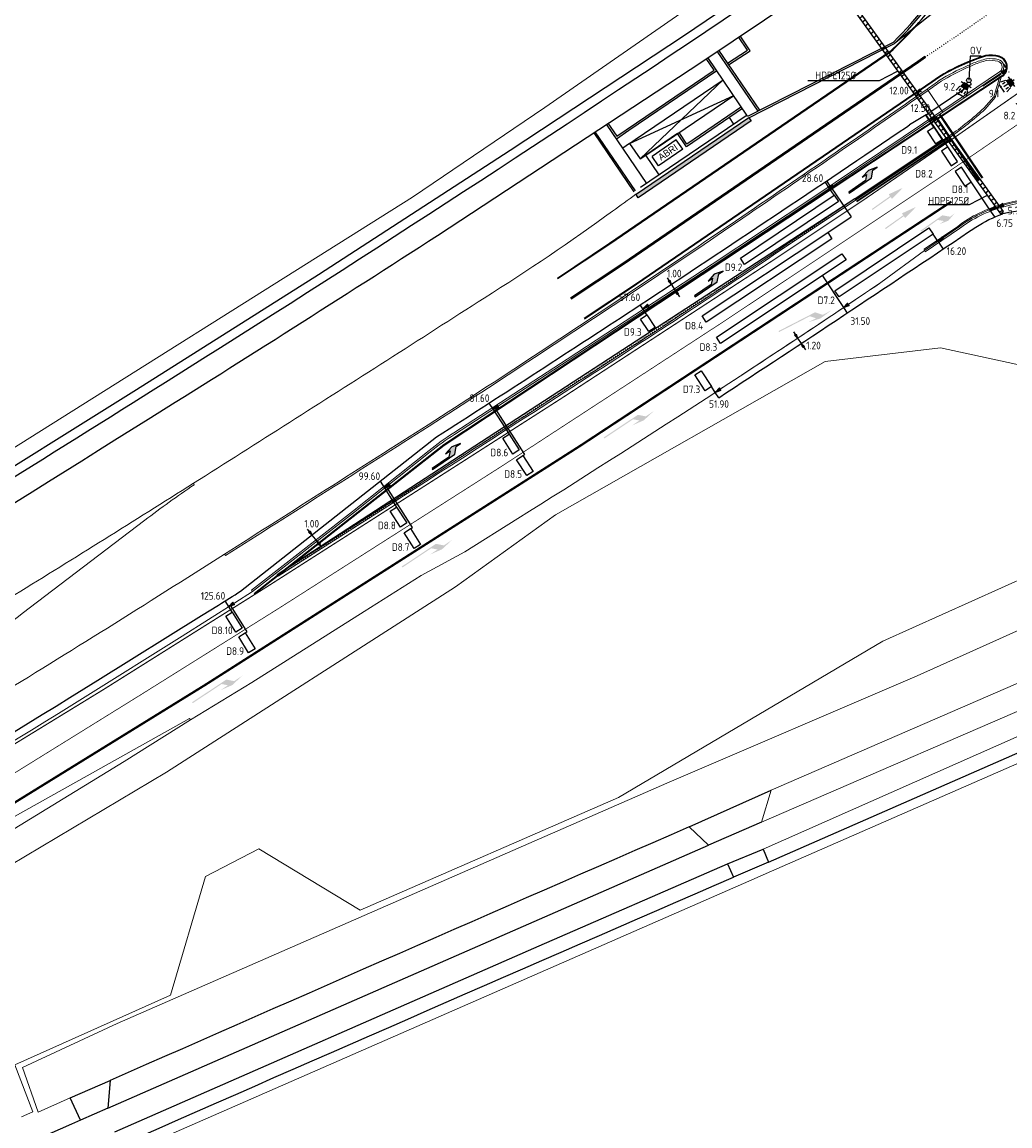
# Model space of a CAD drawing. Header units: millimetres. Extents: x 147130 to 147617, y 458821 to 459251.
# Tile 4 of 14: x 147309 to 147440, y 458898 to 459045. Entities that reach past the tile are written whole.
import ezdxf
from ezdxf.enums import TextEntityAlignment as Align

# ---------------------------------------------------------------- set-up
doc = ezdxf.new("R2010")
doc.units = ezdxf.units.MM
doc.header["$LTSCALE"] = 0.25
doc.linetypes.add('HIDDEN2', pattern=[4.7625, 3.175, -1.5875])
doc.linetypes.add('LIJN1-3', pattern=[4, 1, -3])
for name, color, linetype in [('BUIS', 1, 'Continuous'), ('INST-T-CODE', 1, 'Continuous'), ('INSTALLATIE', 3, 'Continuous'), ('KABEL', 3, 'Continuous'), ('LUS-T-CODE', 1, 'Continuous'), ('LUSSEN', 7, 'Continuous'), ('MAST', 3, 'Continuous'), ('ONDERGROND', 7, 'Continuous'), ('oude_INST-T-CODE', 252, 'Continuous'), ('oude_INSTALLATIE', 252, 'Continuous'), ('oude_KABEL-GLASVEZEL', 252, 'Continuous'), ('oude_KABEL-VRI', 252, 'Continuous'), ('oude_LUS-T-CODE', 252, 'Continuous'), ('oude_LUSSEN', 252, 'Continuous'), ('oude_MAAT-T-CODE', 252, 'Continuous'), ('oude_MAATVOERING', 252, 'Continuous'), ('oude_STOPSTREEP', 252, 'Continuous'), ('oude_UITSLIJPER', 252, 'Continuous'), ('UITSLIJPER', 1, 'Continuous')]:
    doc.layers.add(name, color=color, linetype=linetype)
doc.styles.add('18MM-500', font='provutr.shx', dxfattribs={"height": 0.9})
doc.styles.add('I020-1', font='ISO', dxfattribs={"height": 2})
doc.styles.add('I035-0', font='ISOCP.shx', dxfattribs={"height": 1.75})
doc.styles.add('ISO', font='isocp.shx')

# ---------------------------------------------------------------- blocks, each defined once
blk = doc.blocks.new('V_3X30LNT_S')
for p, q in [((0.3, 0), (1.98, 0)), ((0.7, 0.77), (0.7, -0.77)), ((1.3, 0.6), (1.98, 0.77)), ((1.5, 0.4), (1.9, 0.4)), ((1.3, -0.6), (1.98, -0.77)), ((1.5, -0.4), (1.9, -0.4))]:
    blk.add_line(p, q)
blk.add_solid([(0.5, 0.4), (0.5, -0.4), (1.3, 0.6), (1.3, -0.6)])
at = {"layer": 'oude_INST-T-CODE', "style": 'I020-1'}
blk.add_attdef('LNT', text='', height=1, dxfattribs=at).set_placement((3.53, 0), align=Align.MIDDLE)
blk = doc.blocks.new('V_15X1')
blk.add_lwpolyline([(0.5, 0), (0.5, -15), (-0.5, -15), (-0.5, 0)], close=True)
at = {"style": 'ISO'}
blk.add_attdef('LUS', text='', height=1, rotation=270, dxfattribs=at).set_placement((-0.02, -16.42), align=Align.MIDDLE)
blk = doc.blocks.new('V_1X2_5')
blk.add_lwpolyline([(-1.25, 0), (1.25, 0), (1.25, -1), (-1.25, -1), (-1.25, 0)])
at = {"style": 'ISO'}
blk.add_attdef('LUS', text='', height=1, rotation=270, dxfattribs=at).set_placement((0.1, -2.41), align=Align.MIDDLE)
blk = doc.blocks.new('V_20X1')
blk.add_lwpolyline([(0.5, 0), (0.5, -20), (-0.5, -20), (-0.5, 0)], close=True)
at = {"style": 'I020-1'}
blk.add_attdef('LUS', text='', height=1, rotation=270, dxfattribs=at).set_placement((0.01, -21.61), align=Align.MIDDLE)
blk = doc.blocks.new('V_P2')
for p, q in [((0, 0), (0.78, 0.19)), ((0, 0), (0.78, 0.15)), ((0, 0), (0.78, 0.1)), ((0.78, 0.06), (0, 0)), ((0, 0), (0.78, 0.05)), ((0.78, 0.04), (0, 0)), ((0, 0), (0.78, 0)), ((0.78, -0.19), (0, 0)), ((0, 0), (0.78, -0.1)), ((0, 0), (0.78, -0.15)), ((0, 0), (0.78, -0.05)), ((0, 0), (0.78, 0)), ((0.78, -0.19), (0.78, 0.19))]:
    blk.add_line(p, q)
for points in [[(0.78, 0.18), (0, 0)], [(0, 0), (0.78, 0.17)], [(0.78, 0.16), (0, 0)], [(0.78, 0.13), (0, 0)], [(0, 0), (0.78, 0.12)], [(0.78, 0.11), (0, 0)], [(0.78, 0.08), (0, 0)], [(0, 0), (0.78, 0.07)], [(0, 0), (0.78, 0.03)], [(0.78, 0.01), (0, 0)], [(0.78, -0.18), (0, 0)], [(0, 0), (0.78, -0.17)], [(0.78, -0.16), (0, 0)], [(0.78, -0.13), (0, 0)], [(0, 0), (0.78, -0.12)], [(0.78, -0.11), (0, 0)], [(0, 0), (0.78, -0.07)], [(0.78, -0.04), (0, 0)], [(0, 0), (0.78, -0.03)], [(0.78, -0.06), (0, 0)], [(0.78, -0.08), (0, 0)], [(0.78, -0.01), (0, 0)]]:
    blk.add_lwpolyline(points)
at = {"layer": 'oude_MAAT-T-CODE', "style": 'I020-1'}
blk.add_attdef('MAAT', text='', height=1, dxfattribs=at).set_placement((1.5, 0), align=Align.MIDDLE)
blk = doc.blocks.new('V_PL')
at = {"layer": 'oude_MAATVOERING'}
for points in [[(-1, 0), (0, 0)], [(-0.57, 0.14), (0, 0)], [(-0.57, -0.14), (-0.57, 0.14)], [(-0.57, 0.12), (0, 0)], [(-0.57, 0.11), (0, 0)], [(-0.57, 0.09), (0, 0)], [(-0.57, 0.07), (0, 0)], [(-0.57, 0.05), (0, 0)], [(-0.57, 0.04), (0, 0)], [(-0.57, 0.02), (0, 0)], [(-0.57, -0.12), (0, 0)], [(-0.57, -0.09), (0, 0)], [(-0.57, -0.05), (0, 0)], [(-0.57, -0.02), (0, 0)], [(-0.57, -0.14), (0, 0)], [(-0.57, -0.04), (0, 0)], [(-0.57, -0.07), (0, 0)], [(-0.57, -0.11), (0, 0)], [(0, 0), (-0.57, 0)]]:
    blk.add_lwpolyline(points, dxfattribs=at)
blk = doc.blocks.new('V_PR')
at = {"layer": 'oude_MAATVOERING'}
for points in [[(0.57, 0.14), (0, 0)], [(0.57, 0.12), (0, 0)], [(0.57, 0.11), (0, 0)], [(0.57, 0.09), (0, 0)], [(0.57, 0.07), (0, 0)], [(0.57, 0.05), (0, 0)], [(0.57, 0.04), (0, 0)], [(0.57, 0.02), (0, 0)], [(0.57, -0.11), (0, 0)], [(0.57, -0.07), (0, 0)], [(0.57, -0.04), (0, 0)], [(0, 0), (0.57, 0)], [(0, 0), (1, 0)], [(0.57, -0.02), (0, 0)], [(0.57, -0.05), (0, 0)], [(0.57, -0.09), (0, 0)], [(0.57, -0.12), (0, 0)], [(0.57, -0.14), (0, 0)], [(0.57, 0.14), (0.57, -0.14)]]:
    blk.add_lwpolyline(points, dxfattribs=at)
at = {"layer": 'oude_MAAT-T-CODE', "style": 'I020-1'}
blk.add_attdef('MAAT', text='', height=1, dxfattribs=at).set_placement((1.7, 0), align=Align.MIDDLE)
blk = doc.blocks.new('8.2')
at = {"layer": 'oude_LUSSEN'}
for p, q in [((147431.51, 459028.27), (147430.68, 459027.71)), ((147432.82, 459026.31), (147431.51, 459028.27)), ((147430.68, 459027.71), (147431.99, 459025.76)), ((147431.99, 459025.76), (147432.82, 459026.31))]:
    blk.add_line(p, q, dxfattribs=at)
at = {"style": 'ISO'}
blk.add_attdef('LUS', text='', height=1, rotation=213.883, dxfattribs=at).set_placement((147430.26, 459025.8), align=Align.MIDDLE)
blk = doc.blocks.new('aessd')
at = {"layer": 'oude_LUSSEN'}
for p, q in [((147433.32, 459025.57), (147432.49, 459025.01)), ((147432.49, 459025.01), (147433.8, 459023.06)), ((147434.63, 459023.62), (147433.32, 459025.57)), ((147433.8, 459023.06), (147434.63, 459023.62))]:
    blk.add_line(p, q, dxfattribs=at)
at = {"style": 'ISO'}
blk.add_attdef('LUS', text='', height=1, rotation=213.883, dxfattribs=at).set_placement((147432.08, 459023.1), align=Align.MIDDLE)
blk = doc.blocks.new('V_MAST')
blk.add_circle((0, 0), 0.3)

msp = doc.modelspace()

# ---------------------------------------------------------------- hatches: boundary and pattern name
at = {"layer": 'BUIS'}
h = msp.add_hatch(dxfattribs=at)
h.set_pattern_fill('LINE', color=256, scale=0.2, angle=35.943, style=0)
h.set_pattern_definition([(35.9429571, (-310783.09135, 308892.57135), (-0.3727319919, 0.51409713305), [])])
h.paths.add_polyline_path([(147417.25, 459048.97), (147438.51, 459019.37), (147438.91, 459019.67), (147417.65, 459049.26)])
at = {"layer": 'ONDERGROND'}
h = msp.add_hatch(color=256, dxfattribs=at)
h.dxf.hatch_style = 1
h.paths.add_polyline_path([(147405.41, 459031.7), (147405.14, 459032.1), (147405.05, 459032.06), (147390.15, 459021.93), (147390.43, 459021.52)])
for points in [[(147421.38, 459024.14), (147421.58, 459025.18), (147422.16, 459025.58), (147421, 459025.15), (147420.18, 459024.23), (147420.75, 459024.62), (147420.6, 459023.79), (147418.37, 459022.27), (147418.45, 459022.14)], [(147423.68, 459021.97), (147423.85, 459021.73), (147421.45, 459020.02), (147421.53, 459019.9), (147423.94, 459021.6), (147424.12, 459021.36), (147425.57, 459022.85)], [(147425.43, 459019.44), (147425.61, 459019.19), (147423.2, 459017.49), (147423.29, 459017.36), (147425.69, 459019.07), (147425.87, 459018.82), (147427.32, 459020.31)], [(147427.89, 459017.13), (147427.98, 459017.01), (147430.18, 459018.57), (147431.02, 459018.43), (147430.44, 459018.02), (147431.6, 459018.47), (147432.4, 459019.41), (147431.83, 459019), (147430.79, 459019.18)], [(147400.93, 459010.36), (147401.13, 459011.4), (147401.7, 459011.79), (147400.54, 459011.36), (147399.72, 459010.44), (147400.3, 459010.83), (147400.14, 459010), (147397.91, 459008.48), (147398, 459008.36)], [(147409.13, 459003.69), (147413.22, 459005.79), (147414.03, 459005.52), (147412.96, 459004.98), (147414.61, 459005.49), (147416.07, 459006.57), (147414.92, 459005.98), (147413.91, 459006.31), (147409.06, 459003.82)], [(147385.94, 458989.57), (147389.77, 458992.12), (147390.6, 458991.95), (147389.6, 458991.29), (147391.19, 458991.98), (147392.52, 458993.22), (147391.44, 458992.5), (147390.4, 458992.71), (147385.86, 458989.7)], [(147366.09, 458987.47), (147366.29, 458988.51), (147366.87, 458988.9), (147365.71, 458988.47), (147364.89, 458987.55), (147365.47, 458987.94), (147365.31, 458987.11), (147363.08, 458985.59), (147363.16, 458985.47)], [(147359.16, 458972.45), (147362.99, 458975), (147363.82, 458974.83), (147362.82, 458974.17), (147364.4, 458974.86), (147365.74, 458976.1), (147364.65, 458975.38), (147363.61, 458975.59), (147359.07, 458972.58)], [(147331.33, 458954.44), (147335.16, 458956.99), (147336, 458956.82), (147335, 458956.16), (147336.58, 458956.85), (147337.91, 458958.09), (147336.83, 458957.37), (147335.79, 458957.58), (147331.25, 458954.57)]]:
    msp.add_hatch(color=256, dxfattribs=at).paths.add_polyline_path(points)

# ---------------------------------------------------------------- linework, layer by layer
at = {"layer": 'BUIS', "flags": 128}
msp.add_lwpolyline([(147417.25, 459048.97), (147438.51, 459019.37), (147438.91, 459019.67), (147417.65, 459049.26)], close=True, dxfattribs=at)
at = {"layer": 'BUIS'}
for points in [[(147424.8, 459038.28), (147422.43, 459037.03), (147412.95, 459037.03)], [(147436.74, 459021.81), (147434.37, 459020.57), (147428.93, 459020.57)]]:
    msp.add_lwpolyline(points, dxfattribs=at)
at = {"layer": 'INST-T-CODE'}
for p, q in [((147434.49, 459040.31, 14.33), (147434.31, 459037.1, 14.33)), ((147435.94, 459040.31, 14.33), (147434.49, 459040.31, 14.33))]:
    msp.add_line(p, q, dxfattribs=at)
at = {"layer": 'INSTALLATIE'}
for p, q in [((147439.03, 459035.54), (147438.38, 459036.5)), ((147433.66, 459034.85, 14.33), (147432.67, 459035.45, 14.33))]:
    msp.add_line(p, q, dxfattribs=at)
msp.add_lwpolyline([(147438.37, 459036.52, 0, 0.35, 0), (147438.59, 459036.19, 0.35, 0.35, 0)], format="xyseb", dxfattribs=at)
at = {"layer": 'INSTALLATIE', "elevation": 14.33}
msp.add_lwpolyline([(147432.65, 459035.47, 0, 0.35, 0), (147433, 459035.26, 0.35, 0.35, 0)], format="xyseb", dxfattribs=at)
at = {"layer": 'KABEL'}
for p, q in [((147428.65, 459032.52), (147426.46, 459031.17)), ((147428.65, 459032.52), (147429.11, 459032.83)), ((147426.03, 459030.9), (147426.46, 459031.17)), ((147438.71, 459019.52), (147438.83, 459019.36, 1.85)), ((147439.04, 459019.43), (147438.83, 459019.36))]:
    msp.add_line(p, q, dxfattribs=at)
at = {"layer": 'KABEL', "flags": 128}
for points in [[(147429.12, 459031.68), (147428.59, 459032.48)], [(147415.84, 459022.76), (147415.26, 459023.63)], [(147391.23, 459006.5), (147390.69, 459007.3)]]:
    msp.add_lwpolyline(points, dxfattribs=at)
msp.add_lwpolyline([(147390.69, 459007.3, 0.003763), (147426.03, 459030.9)], format="xyb", dxfattribs=at)
at = {"layer": 'KABEL'}
msp.add_arc((147442.21, 459005.03), 14.75, 65.2184, 102.4071, dxfattribs=at)
at = {"layer": 'LUSSEN'}
for points in [[(147429.66, 459030.89), (147430.77, 459029.22), (147429.94, 459028.67), (147428.83, 459030.33), (147429.66, 459030.89)], [(147391.58, 459005.97), (147392.7, 459004.31), (147391.87, 459003.75), (147390.75, 459005.41), (147391.58, 459005.97)]]:
    msp.add_lwpolyline(points, dxfattribs=at)
at = {"layer": 'ONDERGROND'}
for p, q in [((147444.74, 459058.25), (147424.44, 459041.97)), ((147406.34, 459033.01), (147400.93, 459040.96)), ((147423.91, 459040.85), (147386.67, 459015.37)), ((147427.55, 459039.59), (147388.4, 459012.8)), ((147427.63, 459039.47), (147388.49, 459012.67)), ((147404.96, 459032.36), (147399.68, 459040.12)), ((147428.49, 459040.25), (147427.55, 459039.59)), ((147428.58, 459040.12), (147427.63, 459039.47)), ((147425.33, 459037.98), (147388.45, 459012.74)), ((147438.72, 459037.7), (147364.64, 458988.71)), ((147438.76, 459037.64), (147364.68, 458988.65)), ((147429.4, 459036.91), (147390.22, 459010.1)), ((147429.44, 459036.85), (147390.27, 459010.04)), ((147430.28, 459037.53), (147429.4, 459036.91)), ((147430.32, 459037.47), (147429.44, 459036.85)), ((147404.89, 459032.47), (147390.74, 459022.86)), ((147403.15, 459031.29), (147402.55, 459032.17)), ((147391.57, 459023.42), (147386.23, 459031.26)), ((147405.14, 459032.1), (147390.15, 459021.93)), ((147389.92, 459022.29), (147384.58, 459030.14)), ((147390.08, 459022.41), (147384.74, 459030.25)), ((147395.66, 459030.03), (147391.44, 459027.16)), ((147395.5, 459029.2), (147392.28, 459027)), ((147396.35, 459027.96), (147395.5, 459029.2)), ((147419.23, 459021.33), (147431.72, 459029.64)), ((147419.44, 459021.02), (147431.93, 459029.33)), ((147396.35, 459027.96), (147393.12, 459025.76)), ((147393.23, 459024.54), (147391.44, 459027.16)), ((147393.12, 459025.76), (147392.28, 459027)), ((147421, 459025.15), (147420.18, 459024.23)), ((147422.16, 459025.58), (147421, 459025.15)), ((147421.38, 459024.14), (147421.58, 459025.18)), ((147421.58, 459025.18), (147422.16, 459025.58)), ((147420.6, 459023.79), (147418.37, 459022.27)), ((147418.45, 459022.14), (147421.38, 459024.14)), ((147420.18, 459024.23), (147420.75, 459024.62)), ((147420.75, 459024.62), (147420.6, 459023.79)), ((147421.38, 459024.14), (147421.38, 459024.14)), ((147418.37, 459022.27), (147418.45, 459022.14)), ((147419.19, 459021.39), (147342.54, 458971.48)), ((147386.67, 459015.37), (147379.75, 459010.75)), ((147388.4, 459012.8), (147381.47, 459008.17)), ((147388.45, 459012.74), (147381.51, 459008.11)), ((147388.49, 459012.67), (147381.55, 459008.05)), ((147401.7, 459011.79), (147400.54, 459011.36)), ((147401.13, 459011.4), (147401.7, 459011.79)), ((147398, 459008.36), (147400.93, 459010.36)), ((147400.54, 459011.36), (147399.72, 459010.44)), ((147399.72, 459010.44), (147400.3, 459010.83)), ((147400.3, 459010.83), (147400.14, 459010)), ((147400.93, 459010.36), (147401.13, 459011.4)), ((147400.93, 459010.36), (147400.93, 459010.36)), ((147390.22, 459010.1), (147383.27, 459005.47)), ((147390.27, 459010.04), (147383.31, 459005.41)), ((147400.14, 459010), (147397.91, 459008.48)), ((147397.91, 459008.48), (147398, 459008.36)), ((147364.64, 458988.71), (147339.5, 458968.96)), ((147364.68, 458988.65), (147339.54, 458968.9)), ((147365.71, 458988.47), (147364.89, 458987.55)), ((147366.87, 458988.9), (147365.71, 458988.47)), ((147366.09, 458987.47), (147366.29, 458988.51)), ((147366.29, 458988.51), (147366.87, 458988.9)), ((147365.31, 458987.11), (147363.08, 458985.59)), ((147363.16, 458985.47), (147366.09, 458987.47)), ((147364.89, 458987.55), (147365.47, 458987.94)), ((147365.47, 458987.94), (147365.31, 458987.11)), ((147366.09, 458987.47), (147366.09, 458987.47)), ((147363.08, 458985.59), (147363.16, 458985.47))]:
    msp.add_line(p, q, dxfattribs=at)
at = {"layer": 'ONDERGROND', "linetype": 'Continuous'}
for p, q in [((147423.86, 459040.91), (147386.63, 459015.43)), ((147419.23, 459021.33), (147431.72, 459029.64)), ((147419.4, 459021.08), (147431.89, 459029.39)), ((147386.63, 459015.43), (147379.71, 459010.81))]:
    msp.add_line(p, q, dxfattribs=at)
at = {"layer": 'ONDERGROND', "linetype": 'LIJN1-3', "ltscale": 0.3}
msp.add_line((147417.16, 459019.8), (147342.66, 458971.3), dxfattribs=at)
at = {"layer": 'ONDERGROND'}
for points in [[(147405.05, 459032.06), (147424.44, 459041.97, 0.074169), (147432.58, 459052.55, 0.2304), (147433.28, 459065.66), (147418.42, 459103.56), (147399.19, 459165.9), (147391.54, 459184.02, 0.395739)], [(147404.99, 459032.32), (147424.3, 459042.18, 0.073962), (147432.36, 459052.67, 0.159019), (147434.1, 459061.66)], [(147130.9, 458879.01), (147136.12, 458881.98, 0.002229), (147197.14, 458917.2, 0.002959), (147227.19, 458935.08, 0.004372), (147323.41, 458994.34, 0.007777), (147396.96, 459041.94), (147413.61, 459053.19), (147422.37, 459059.3)], [(147132.23, 458876.4), (147178.8, 458903.04), (147198.81, 458914.71, 0.002581), (147254.84, 458948.34, 0.002722), (147325.4, 458992.14, 0.004614), (147363.79, 459016.52), (147398.87, 459039.57), (147411.37, 459047.97), (147411.56, 459048.01), (147411.72, 459048.12), (147413.25, 459049.27), (147413.45, 459049.4, 0.004091), (147421.9, 459055.29)], [(147397.2, 458938.03, 0.001108), (147320.37, 458904.37)], [(147321.81, 458895.84, -0.001327), (147403.08, 458931.34)]]:
    msp.add_lwpolyline(points, format="xyb", dxfattribs=at)
at = {"layer": 'ONDERGROND', "lineweight": 0}
for points in [[(147431.11, 459070.53, 0.001779), (147412.43, 459057.38), (147378.06, 459033.5), (147360.49, 459021.6), (147302.62, 458985.22), (147298.14, 458982.71)], [(147438.9, 459039.24, 0.234845), (147438.22, 459039.85, 0.086825), (147436.65, 459039.95, 0.029798), (147434.93, 459039.4, 0.019908), (147431.31, 459037.64), (147430.53, 459037.16, -0.00017), (147428.77, 459035.93)], [(147438.71, 459039.1, 0.252796), (147438.16, 459039.63, 0.085647), (147436.69, 459039.73, 0.02945), (147435.02, 459039.19, 0.019848), (147431.42, 459037.44), (147430.65, 459036.97, -0.000169), (147428.9, 459035.75)], [(147430.74, 459033.04), (147438.4, 459038.21, 0.324477), (147438.71, 459039.1)], [(147438.53, 459038.02, 0.345516), (147438.9, 459039.24)], [(147438.62, 459037.53), (147438.44, 459037.62), (147437.61, 459034.91), (147436.32, 459033.41, -0.033962), (147431.73, 459029.73, 0.002081), (147404.12, 459011.28, -0.00253), (147389.64, 459001.78, -0.001689), (147373.36, 458991.24, -0.0007), (147357.71, 458981.17), (147342.54, 458971.48), (147342.65, 458971.32)], [(147342.65, 458971.32), (147357.82, 458981, 0.0007), (147373.47, 458991.07, 0.001689), (147389.75, 459001.61, 0.00253), (147404.23, 459011.11, -0.002081), (147431.84, 459029.56, 0.034045), (147436.47, 459033.27), (147437.79, 459034.81), (147438.62, 459037.53)], [(147428.77, 459035.93, -0.001096), (147417.39, 459028.04, -0.001977), (147404.2, 459019, -0.001909), (147390.48, 459009.73, -0.00229), (147376.55, 459000.49, -0.002678), (147362.58, 458991.4, 0.000271), (147335.54, 458974.21)], [(147428.9, 459035.75, -0.001096), (147417.52, 459027.86, -0.001977), (147404.33, 459018.81, -0.001909), (147390.6, 459009.55, -0.00229), (147376.67, 459000.3, -0.002678), (147362.7, 458991.21, 0.000271), (147335.67, 458974.02), (147335.54, 458974.21)], [(147339.27, 458969.26), (147339.12, 458969.43), (147352.51, 458979.9), (147362.7, 458987.96, -0.038872), (147365.96, 458990.3), (147381.01, 459000.09), (147400.27, 459012.7), (147413.62, 459021.53), (147425.61, 459029.59), (147430.74, 459033.04)], [(147390.13, 459021.97, -0.000386), (147387.03, 459019.73, -0.017531), (147370, 459008.21, -0.001507), (147344.15, 458991.7, -0.000331), (147331.41, 458983.62)], [(147413.74, 459021.35), (147400.39, 459012.51), (147381.14, 458999.91), (147366.08, 458990.11, 0.038941), (147362.85, 458987.78), (147352.65, 458979.72), (147339.27, 458969.26)], [(147428.42, 459014.53), (147428.37, 459014.68), (147432.84, 459017.72, -0.09823), (147438.84, 459020.66, -0.118699), (147445.46, 459021.09, -0.076535), (147451.2, 459018.72, -0.09325), (147461.69, 459007.3), (147466.87, 458997.1), (147472.39, 458985.95), (147479.52, 458970.58)], [(147453.48, 459016.68, 0.018206), (147451.11, 459018.59, 0.076376), (147445.43, 459020.94, 0.118662), (147438.89, 459020.51, 0.098342), (147432.93, 459017.59), (147428.42, 459014.53)], [(147453.33, 459016.54, 0.018013), (147451, 459018.42, 0.076156), (147445.38, 459020.73, 0.118611), (147438.95, 459020.31, 0.098497), (147433.06, 459017.42), (147428.53, 459014.35), (147428.42, 459014.53)], [(147428.42, 459014.53), (147422.64, 459010.26, -0.008376), (147374.48, 458978.95), (147367.44, 458974.54), (147361.64, 458971.41), (147354.1, 458966.62), (147339.19, 458957.19), (147331.05, 458952.22)], [(147331.41, 458983.62, -0.00097), (147319.58, 458976.18, -0.001618), (147307.77, 458968.86, 0.001253), (147296.52, 458961.81, -0.000708), (147284.19, 458954.12, -0.000504), (147271.17, 458946.04), (147215.27, 458912.44)], [(147331.41, 458983.62), (147331.51, 458983.43, 0.012266), (147324.96, 458978.72), (147308.7, 458966.33, -0.032596), (147300.28, 458960.45, 0.000345), (147272.78, 458943.49)], [(147335.54, 458974.21, -0.001841), (147320, 458964.42, -0.0017), (147304.74, 458954.96, 0.001596), (147275.12, 458936.8, -0.003069), (147238.06, 458914.33, -0.005636), (147141.65, 458858.04, -0.005636)], [(147339.27, 458969.26), (147336.93, 458967.78), (147329.94, 458963.34), (147317.07, 458955.29, -0.001896), (147259.95, 458920.22, -0.002811), (147220.38, 458896.56), (147179.89, 458873.01), (147144.41, 458852.67)]]:
    msp.add_lwpolyline(points, format="xyb", dxfattribs=at)
at = {"layer": 'ONDERGROND'}
for points in [[(147428.12, 459065.32), (147416.58, 459056.63), (147396.59, 459043.06), (147373.45, 459027.78), (147348.01, 459011.27), (147323.88, 458996.04), (147298.91, 458980.45), (147298.71, 458980.77), (147298.05, 458980.35)], [(147402.31, 459039.37), (147404.96, 459041.08), (147403.76, 459042.86)], [(147406.56, 459033.12), (147401.13, 459041.1)], [(147387.54, 459029.34), (147389.2, 459030.47), (147400.86, 459038.4)], [(147389.29, 459028.72), (147390.04, 459029.23), (147401.7, 459037.16)], [(147390.7, 459026.66), (147401.7, 459037.16)], [(147389.29, 459028.72), (147390.7, 459026.66), (147391.44, 459027.16), (147403.11, 459035.09)], [(147389.29, 459028.72), (147403.11, 459035.09)], [(147404.29, 459033.35), (147396.84, 459028.29), (147395.66, 459030.03)], [(147404.15, 459033.56), (147396.91, 459028.64), (147395.87, 459030.17)], [(147389.29, 459028.72), (147388.38, 459028.11)], [(147407.74, 458933.37), (147450.82, 458952.22), (147468.29, 458959.88), (147481.51, 458965.84)], [(147397.2, 458938.03), (147408.1, 458942.91)], [(147406.79, 458938.67), (147399.76, 458935.61)], [(147399.76, 458935.61), (147397.2, 458938.03)], [(147320.05, 458900.71), (147399.76, 458935.61)], [(147402.31, 458933.14), (147407.01, 458935.09)], [(147407.01, 458935.09), (147407.74, 458933.37)], [(147321.01, 458897.58), (147377.32, 458922.26), (147402.31, 458933.14)], [(147402.31, 458933.14), (147403.08, 458931.34)], [(147407.74, 458933.37), (147403.08, 458931.34)], [(147315.07, 458902.06), (147320.37, 458904.37)], [(147320.37, 458904.37), (147320.05, 458900.71)], [(147316.45, 458899.12), (147315.07, 458902.06)], [(147320.05, 458900.71), (147316.45, 458899.12)], [(147316.45, 458899.12), (147315.26, 458898.59), (147245.58, 458867.88), (147165.48, 458832.77), (147156.63, 458828.86)]]:
    msp.add_lwpolyline(points, dxfattribs=at)
at = {"layer": 'ONDERGROND', "flags": 128}
for points, const_width in [([(147270.03, 458925.96), (147319.51, 458956.27), (147341.05, 458969.81, 0.000494), (147380.5, 458995.05), (147408.51, 459013.33), (147420.17, 459021.1), (147431.43, 459028.82), (147444.52, 459037.96, 0.018861), (147465.94, 459054.41, 0.045767), (147465.94, 459054.41, 0.000393)], 0.15), ([(147461.72, 459046.8, -0.020577), (147431.32, 459024.76, -0.007551), (147342.78, 458967.05, -0.003339), (147287.72, 458932.91)], 0.1), ([(147432, 459021, -0.010745), (147282.74, 458925.84)], 0.3)]:
    msp.add_lwpolyline(points, format="xyb", dxfattribs=dict(at, const_width=const_width))
for points in [[(147402.44, 459039.16), (147405.31, 459041), (147403.97, 459043)], [(147386.43, 459031.4), (147387.6, 459029.69), (147400.51, 459038.46), (147399.48, 459039.98)], [(147405.13, 459032.11), (147405.41, 459031.7), (147390.43, 459021.52), (147390.15, 459021.93)]]:
    msp.add_lwpolyline(points, dxfattribs=at)
at = {"layer": 'ONDERGROND', "lineweight": 0}
for points in [[(147430.86, 459032.86), (147438.53, 459038.02)], [(147438.53, 459038.02), (147438.6, 459037.89), (147436.18, 459036.3)], [(147428.77, 459035.93), (147428.9, 459035.75)], [(147428.9, 459035.75), (147430.74, 459033.04)], [(147430.86, 459032.86), (147425.74, 459029.4), (147413.74, 459021.35)], [(147430.74, 459033.04), (147430.86, 459032.86)], [(147413.74, 459021.35), (147413.81, 459021.23), (147416.07, 459022.74)], [(147308.63, 458899.56), (147310.12, 458900.22), (147307.72, 458906.47), (147328.39, 458915.69), (147333.01, 458931.45), (147340.12, 458935.14), (147353.54, 458927), (147387.84, 458941.93), (147422.89, 458962.66), (147458.32, 458978.61), (147460.02, 458986.56), (147442.18, 458999.07), (147430.54, 459001.58), (147415.23, 458999.79), (147379.45, 458979.43), (147366.21, 458969.89), (147327.83, 458945.27), (147300.8, 458929.21), (147302.22, 458926.62), (147250.2, 458895.41), (147204.89, 458869.12), (147168.87, 458849.05), (147151.16, 458839.52)], [(147408.1, 458942.91), (147447.54, 458960), (147462.78, 458966.94), (147460.21, 458972.43), (147442.31, 458964.76), (147427.46, 458958.06), (147394.22, 458943.81), (147321.32, 458911.95), (147308.74, 458906.11), (147310.84, 458900.17), (147315.07, 458902.06)], [(147482.05, 458964.49), (147466.53, 458957.66), (147451.29, 458951.02), (147408.15, 458932.16), (147405.14, 458930.83), (147322.36, 458894.6)], [(147466.14, 458964.52), (147448.69, 458956.8), (147406.79, 458938.67)], [(147467.36, 458961.7), (147449.89, 458954.07), (147407.01, 458935.09)], [(147331.05, 458952.22), (147322.25, 458946.72), (147249.21, 458902.05)], [(147261.64, 458913.07), (147273.14, 458920.05), (147305.11, 458937.99), (147330.9, 458952.43), (147331.05, 458952.22)], [(147406.79, 458938.67), (147408.1, 458942.91)]]:
    msp.add_lwpolyline(points, dxfattribs=at)
at = {"layer": 'ONDERGROND', "linetype": 'LIJN1-3', "ltscale": 0.3}
msp.add_arc((147131.56, 459485.3), 535.09, 303.7107, 309.5379, dxfattribs=at)
at = {"layer": 'ONDERGROND'}
for centre, radius, start, end in [((147393.06, 459074.53), 45.67, 312.4975, 322.4387), ((147444.53, 459014.55), 27.04, 107.2424, 121.8081), ((147444.53, 459014.55), 26.96, 107.2553, 121.8039), ((147437.19, 459035.63), 4.8, 76.1833, 97.9912), ((147437.19, 459035.63), 4.72, 76.1966, 97.9178), ((147437.94, 459038.86), 1.4, 305.0353, 74.4815), ((147437.94, 459038.86), 1.48, 305.0353, 74.5255)]:
    msp.add_arc(centre, radius, start, end, dxfattribs=at)
at = {"layer": 'ONDERGROND', "linetype": 'Continuous'}
msp.add_arc((147393.06, 459074.53), 45.59, 312.5042, 318.3138, dxfattribs=at)
at = {"layer": 'oude_KABEL-GLASVEZEL', "flags": 128}
msp.add_lwpolyline([(147332.5, 458966.06), (147334.77, 458967.47, 0.000226), (147337.67, 458969.3), (147363.68, 458989.78, 0.00285), (147390.69, 459007.3, 0.00285)], format="xyb", dxfattribs=at)
at = {"layer": 'oude_KABEL-VRI'}
for p, q in [((147429.16, 459032.87), (147434.64, 459036.57)), ((147434.47, 459036.84, 14.33), (147434.64, 459036.57, 14.33)), ((147429.19, 459031.73), (147428.65, 459032.52)), ((147416.04, 459022.87), (147415.45, 459023.76)), ((147437.76, 459018.96), (147437.12, 459019.91))]:
    msp.add_line(p, q, dxfattribs=at)
at = {"layer": 'oude_KABEL-VRI', "flags": 128}
for points in [[(147434.61, 459017.19), (147435.26, 459017.62, -0.06644), (147438.83, 459019.36, -0.06644)], [(147401.14, 458994.98, 0.002619), (147434.28, 459016.97), (147434.61, 459017.19)], [(147332.5, 458966.06), (147334.77, 458967.47, 0.000226), (147337.67, 458969.3), (147363.68, 458989.78)], [(147197.69, 458884.52), (147219.88, 458897.42, 0.002811), (147259.43, 458921.08, 0.001851), (147318.74, 458957.5), (147332.5, 458966.06)]]:
    msp.add_lwpolyline(points, format="xyb", dxfattribs=at)
for points in [[(147434.61, 459017.19), (147434.61, 459017.19)], [(147430.21, 459015.74), (147430.9, 459014.71)], [(147401.14, 458994.98), (147400.67, 458995.69)], [(147370.64, 458994.27), (147371.18, 458993.43)], [(147356.2, 458983.89), (147356.74, 458983.05)], [(147336.17, 458967.17), (147335.64, 458968.02)]]:
    msp.add_lwpolyline(points, dxfattribs=at)
at = {"layer": 'oude_KABEL-VRI'}
msp.add_lwpolyline([(147417.69, 459006.94), (147418.17, 459006.22)], dxfattribs=at)
at = {"layer": 'oude_MAATVOERING', "linetype": 'HIDDEN2'}
msp.add_line((147438.9, 459039.24), (147439.63, 459038.16), dxfattribs=at)
at = {"layer": 'oude_MAATVOERING'}
for p, q in [((147394.83, 459010.03), (147395.36, 459009.22)), ((147411.6, 459002.88), (147412.07, 459002.18)), ((147347.15, 458976.76), (147347.8, 458975.93))]:
    msp.add_line(p, q, dxfattribs=at)
at = {"layer": 'oude_MAATVOERING', "lineweight": 0}
for points in [[(147439.35, 459038.57), (147430.86, 459032.86), (147425.74, 459029.4), (147413.74, 459021.35), (147400.39, 459012.51), (147381.14, 458999.91), (147366.08, 458990.11, 0.038941), (147362.85, 458987.78), (147352.65, 458979.72), (147339.27, 458969.26), (147336.93, 458967.78), (147329.94, 458963.34), (147317.07, 458955.29, -0.001896), (147259.95, 458920.22, -0.002811), (147220.38, 458896.56), (147179.89, 458873.01), (147172.72, 458868.9)], [(147453.48, 459016.68, 0.018206), (147451.11, 459018.59, 0.076376), (147445.43, 459020.94, 0.118662), (147438.89, 459020.51, 0.098342), (147432.93, 459017.59), (147428.42, 459014.53), (147422.64, 459010.26, -0.003843), (147400.67, 458995.69, -0.003843)]]:
    msp.add_lwpolyline(points, format="xyb", dxfattribs=at)
at = {"layer": 'oude_STOPSTREEP', "const_width": 0.3}
for points in [[(147435.63, 459023.79), (147429.95, 459032.24)], [(147436.12, 459024.13), (147430.45, 459032.57)]]:
    msp.add_lwpolyline(points, dxfattribs=at)
at = {"layer": 'oude_UITSLIJPER'}
for p, q in [((147431.51, 459028.27), (147429.19, 459031.73)), ((147437.12, 459019.91), (147434.63, 459023.62)), ((147375.4, 458987.45), (147371.47, 458993.61)), ((147375.14, 458987.29), (147375.4, 458987.45)), ((147360.47, 458977.76), (147356.98, 458983.23)), ((147360.22, 458977.6), (147360.47, 458977.76)), ((147338.54, 458963.93), (147336.42, 458967.33)), ((147338.45, 458963.88), (147338.54, 458963.93))]:
    msp.add_line(p, q, dxfattribs=at)
for points in [[(147416.04, 459022.87), (147418.68, 459018.98)], [(147415.59, 459016.92), (147418.68, 459018.98)], [(147430.21, 459015.74), (147429.58, 459016.69)], [(147414.89, 459011.17), (147417.69, 459006.94)], [(147400.67, 458995.69), (147400.17, 458996.46)], [(147371.18, 458993.43), (147373.3, 458990.15)], [(147375.14, 458987.29), (147375.31, 458987.4)], [(147356.74, 458983.05), (147358.39, 458980.46)], [(147360.22, 458977.6), (147360.39, 458977.71)], [(147336.57, 458966.53), (147336.17, 458967.17)], [(147338.28, 458963.78), (147338.45, 458963.88)]]:
    msp.add_lwpolyline(points, dxfattribs=at)
at = {"layer": 'UITSLIJPER', "flags": 128}
for points in [[(147429.66, 459030.89), (147429.12, 459031.68)], [(147416.46, 459021.84), (147415.84, 459022.76)], [(147391.58, 459005.97), (147391.23, 459006.5)]]:
    msp.add_lwpolyline(points, dxfattribs=at)

# ---------------------------------------------------------------- block references
at = {"layer": 'INSTALLATIE'}
ref = msp.add_blockref('V_3X30LNT_S', (147434.31, 459037.1, 14.33), dxfattribs=dict(at, rotation=238.698230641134))
ref.add_attrib('LNT', '9.2', dxfattribs={"layer": 'INST-T-CODE', "height": 1, "style": 'I020-1'}).set_placement((147431.73, 459036.24, 14.33), align=Align.MIDDLE)
msp.add_blockref('V_MAST', (147434.31, 459037.1, 14.33), dxfattribs=at)
ref = msp.add_blockref('V_3X30LNT_S', (147440.58, 459037.32), dxfattribs=dict(at, rotation=214.0581756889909))
ref.add_attrib('LNT', '9.1', dxfattribs={"layer": 'LUS-T-CODE', "height": 1, "style": 'I020-1'}).set_placement((147437.65, 459035.34), align=Align.MIDDLE)
at = {"layer": 'LUSSEN'}
ref = msp.add_blockref('V_15X1', (147416.74, 459021.43), dxfattribs=dict(at, rotation=303.8829664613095))
ref.add_attrib('LUS', 'D9.2', dxfattribs={"layer": 'LUS-T-CODE', "height": 1, "style": 'ISO'}).set_placement((147403.1, 459012.29), align=Align.MIDDLE)
at = {"layer": 'MAST'}
msp.add_blockref('V_MAST', (147434.31, 459037.1, 14.33), dxfattribs=at)
at = {"layer": 'oude_INSTALLATIE'}
ref = msp.add_blockref('V_3X30LNT_S', (147442.6, 459034.44), dxfattribs=dict(at, rotation=214.8325862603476))
ref.add_attrib('LNT', '8.2', dxfattribs={"layer": 'oude_INST-T-CODE', "height": 1, "style": 'I020-1'}).set_placement((147439.7, 459032.42), align=Align.MIDDLE)
at = {"layer": 'oude_LUSSEN'}
ref = msp.add_blockref('8.2', (0, 0), dxfattribs=at)
ref.add_attrib('LUS', 'D8.2', dxfattribs={"layer": 'oude_LUS-T-CODE', "height": 1, "style": 'ISO'}).set_placement((147428.35, 459024.7), align=Align.MIDDLE)
ref = msp.add_blockref('aessd', (0, 0), dxfattribs=at)
ref.add_attrib('LUS', 'D8.1', dxfattribs={"layer": 'oude_LUS-T-CODE', "height": 1, "style": 'ISO'}).set_placement((147433.16, 459022.64), align=Align.MIDDLE)
ref = msp.add_blockref('V_15X1', (147429.3, 459017.1), dxfattribs=dict(at, rotation=303.7681737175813))
ref.add_attrib('LUS', 'D7.2', dxfattribs={"layer": 'oude_LUS-T-CODE', "height": 1, "style": 'ISO'}).set_placement((147415.39, 459007.91), align=Align.MIDDLE)
ref = msp.add_blockref('V_20X1', (147415.86, 459016.5), dxfattribs=dict(at, rotation=303.577685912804))
ref.add_attrib('LUS', 'D8.4', dxfattribs={"layer": 'oude_LUS-T-CODE', "height": 1, "style": 'I020-1'}).set_placement((147397.86, 459004.54), align=Align.MIDDLE)
ref = msp.add_blockref('V_20X1', (147417.75, 459013.67), dxfattribs=dict(at, rotation=303.577685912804))
ref.add_attrib('LUS', 'D8.3', dxfattribs={"layer": 'oude_LUS-T-CODE', "height": 1, "style": 'I020-1'}).set_placement((147399.75, 459001.7), align=Align.MIDDLE)
ref = msp.add_blockref('V_1X2_5', (147399.48, 458997.5), dxfattribs=dict(at, rotation=303.3304153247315))
ref.add_attrib('LUS', 'D7.3', dxfattribs={"layer": 'oude_LUS-T-CODE', "height": 1, "style": 'ISO'}).set_placement((147397.52, 458996.1), align=Align.MIDDLE)
ref = msp.add_blockref('V_1X2_5', (147373.98, 458989.1), dxfattribs=dict(at, rotation=302.8201659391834))
ref.add_attrib('LUS', 'D8.6', dxfattribs={"layer": 'oude_LUS-T-CODE', "height": 1, "style": 'ISO'}).set_placement((147372.01, 458987.71), align=Align.MIDDLE)
ref = msp.add_blockref('V_1X2_5', (147375.82, 458986.24), dxfattribs=dict(at, rotation=302.8201659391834))
ref.add_attrib('LUS', 'D8.5', dxfattribs={"layer": 'oude_LUS-T-CODE', "height": 1, "style": 'ISO'}).set_placement((147373.85, 458984.85), align=Align.MIDDLE)
ref = msp.add_blockref('V_1X2_5', (147359.06, 458979.41), dxfattribs=dict(at, rotation=302.54844226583))
ref.add_attrib('LUS', 'D8.8', dxfattribs={"layer": 'oude_LUS-T-CODE', "height": 1, "style": 'ISO'}).set_placement((147357.09, 458978.03), align=Align.MIDDLE)
ref = msp.add_blockref('V_1X2_5', (147360.89, 458976.55), dxfattribs=dict(at, rotation=302.54844226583))
ref.add_attrib('LUS', 'D8.7', dxfattribs={"layer": 'oude_LUS-T-CODE', "height": 1, "style": 'ISO'}).set_placement((147358.92, 458975.16), align=Align.MIDDLE)
ref = msp.add_blockref('V_1X2_5', (147337.23, 458965.47), dxfattribs=dict(at, rotation=301.8838614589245))
ref.add_attrib('LUS', 'D8.10', dxfattribs={"layer": 'oude_LUS-T-CODE', "height": 1, "style": 'ISO'}).set_placement((147335.23, 458964.11), align=Align.MIDDLE)
ref = msp.add_blockref('V_1X2_5', (147338.94, 458962.71), dxfattribs=dict(at, rotation=301.8838614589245))
ref.add_attrib('LUS', 'D8.9', dxfattribs={"layer": 'oude_LUS-T-CODE', "height": 1, "style": 'ISO'}).set_placement((147336.95, 458961.36), align=Align.MIDDLE)
at = {"layer": 'oude_MAATVOERING'}
for name, p, rotation in [('V_P2', (147439.35, 459038.57), 214.872717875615), ('V_PL', (147394.83, 459010.03), 303.310981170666), ('V_PL', (147411.6, 459002.88), 303.4611614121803), ('V_PL', (147347.15, 458976.76), 308.2188241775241)]:
    msp.add_blockref(name, p, dxfattribs=dict(at, rotation=rotation))
ref = msp.add_blockref('V_P2', (147427.24, 459035.35), dxfattribs=dict(at, rotation=33.88405911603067))
ref.add_attrib('MAAT', '12.00', dxfattribs={"layer": 'oude_MAAT-T-CODE', "height": 1, "style": 'I020-1'}).set_placement((147425.05, 459035.74), align=Align.MIDDLE)
ref = msp.add_blockref('V_P2', (147429.19, 459031.73), dxfattribs=dict(at, rotation=33.92867637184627))
ref.add_attrib('MAAT', '12.50', dxfattribs={"layer": 'oude_MAAT-T-CODE', "height": 1, "style": 'I020-1'}).set_placement((147427.89, 459033.41), align=Align.MIDDLE)
ref = msp.add_blockref('V_P2', (147415.65, 459022.63), dxfattribs=dict(at, rotation=33.6871163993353))
ref.add_attrib('MAAT', '28.60', dxfattribs={"layer": 'oude_MAAT-T-CODE', "height": 1, "style": 'I020-1'}).set_placement((147413.58, 459024.12), align=Align.MIDDLE)
ref = msp.add_blockref('V_P2', (147438.15, 459020.29), dxfattribs=dict(at, rotation=20.33833417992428))
ref.add_attrib('MAAT', '5.75', dxfattribs={"layer": 'oude_MAAT-T-CODE', "height": 1, "style": 'I020-1'}).set_placement((147440.58, 459019.81), align=Align.MIDDLE)
ref = msp.add_blockref('V_P2', (147437.11, 459019.93), dxfattribs=dict(at, rotation=20.33833417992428))
ref.add_attrib('MAAT', '6.75', dxfattribs={"layer": 'oude_MAAT-T-CODE', "height": 1, "style": 'I020-1'}).set_placement((147439.06, 459018.14), align=Align.MIDDLE)
ref = msp.add_blockref('V_P2', (147430.21, 459015.74), dxfattribs=dict(at, rotation=33.79621706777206))
ref.add_attrib('MAAT', '16.20', dxfattribs={"layer": 'oude_MAAT-T-CODE', "height": 1, "style": 'I020-1'}).set_placement((147432.67, 459014.43), align=Align.MIDDLE)
ref = msp.add_blockref('V_PR', (147395.36, 459009.22), dxfattribs=dict(at, rotation=303.310981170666))
ref.add_attrib('MAAT', '1.00', dxfattribs={"layer": 'oude_MAAT-T-CODE', "height": 1, "style": 'I020-1'}).set_placement((147395.22, 459011.46), align=Align.MIDDLE)
ref = msp.add_blockref('V_P2', (147391.11, 459006.81), dxfattribs=dict(at, rotation=32.88162177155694))
ref.add_attrib('MAAT', '57.60', dxfattribs={"layer": 'oude_MAAT-T-CODE', "height": 1, "style": 'I020-1'}).set_placement((147389.3, 459008.3), align=Align.MIDDLE)
ref = msp.add_blockref('V_P2', (147417.69, 459006.94), dxfattribs=dict(at, rotation=33.79621706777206))
ref.add_attrib('MAAT', '31.50', dxfattribs={"layer": 'oude_MAAT-T-CODE', "height": 1, "style": 'I020-1'}).set_placement((147419.91, 459005.15), align=Align.MIDDLE)
ref = msp.add_blockref('V_PR', (147412.07, 459002.18), dxfattribs=dict(at, rotation=303.4611614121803))
ref.add_attrib('MAAT', '1.20', dxfattribs={"layer": 'oude_MAAT-T-CODE', "height": 1, "style": 'I020-1'}).set_placement((147413.7, 459001.91), align=Align.MIDDLE)
ref = msp.add_blockref('V_P2', (147371.18, 458993.43), dxfattribs=dict(at, rotation=32.88162177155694))
ref.add_attrib('MAAT', '81.60', dxfattribs={"layer": 'oude_MAAT-T-CODE', "height": 1, "style": 'I020-1'}).set_placement((147369.37, 458994.92), align=Align.MIDDLE)
ref = msp.add_blockref('V_P2', (147400.67, 458995.69), dxfattribs=dict(at, rotation=33.79621706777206))
ref.add_attrib('MAAT', '51.90', dxfattribs={"layer": 'oude_MAAT-T-CODE', "height": 1, "style": 'I020-1'}).set_placement((147401.16, 458994.14), align=Align.MIDDLE)
ref = msp.add_blockref('V_P2', (147356.79, 458982.99), dxfattribs=dict(at, rotation=38.21740563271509))
ref.add_attrib('MAAT', '99.60', dxfattribs={"layer": 'oude_MAAT-T-CODE', "height": 1, "style": 'I020-1'}).set_placement((147354.77, 458984.57), align=Align.MIDDLE)
ref = msp.add_blockref('V_PR', (147347.8, 458975.93), dxfattribs=dict(at, rotation=308.2188241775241))
ref.add_attrib('MAAT', '1.00', dxfattribs={"layer": 'oude_MAAT-T-CODE', "height": 1, "style": 'I020-1'}).set_placement((147347.12, 458978.26), align=Align.MIDDLE)
ref = msp.add_blockref('V_P2', (147336.11, 458967.26), dxfattribs=dict(at, rotation=33.37885551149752))
ref.add_attrib('MAAT', '125.60', dxfattribs={"layer": 'oude_MAAT-T-CODE', "height": 1, "style": 'I020-1'}).set_placement((147334.02, 458968.69), align=Align.MIDDLE)

# ---------------------------------------------------------------- texts
at = {"layer": 'BUIS', "char_height": 1, "attachment_point": 1, "style": 'I035-0'}
for s, insert, width in [(' HDPE125%%C', (147413.37, 459038.24), 9.9874), ('HDPE125%%C', (147428.93, 459021.62), 5.145)]:
    msp.add_mtext(s, dxfattribs=dict(at, insert=insert, width=width))
at = {"layer": 'INST-T-CODE', "insert": (147436.05, 459041.56, 14.33), "char_height": 1, "attachment_point": 3, "rotation": 0.5, "style": 'I035-0'}
msp.add_mtext('OV', dxfattribs=at)
at = {"layer": 'LUS-T-CODE', "style": 'ISO'}
for s, p in [('D9.1', (147426.41, 459027.86)), ('D9.3', (147389.73, 459003.7))]:
    msp.add_text(s, height=1, dxfattribs=at).set_placement(p, align=Align.MIDDLE)
at = {"layer": 'ONDERGROND', "style": '18MM-500'}
msp.add_text('ABRI', height=0.9, rotation=34.2066, dxfattribs=at).set_placement((147393.47, 459026.4))

doc.saveas('drawing.dxf')
